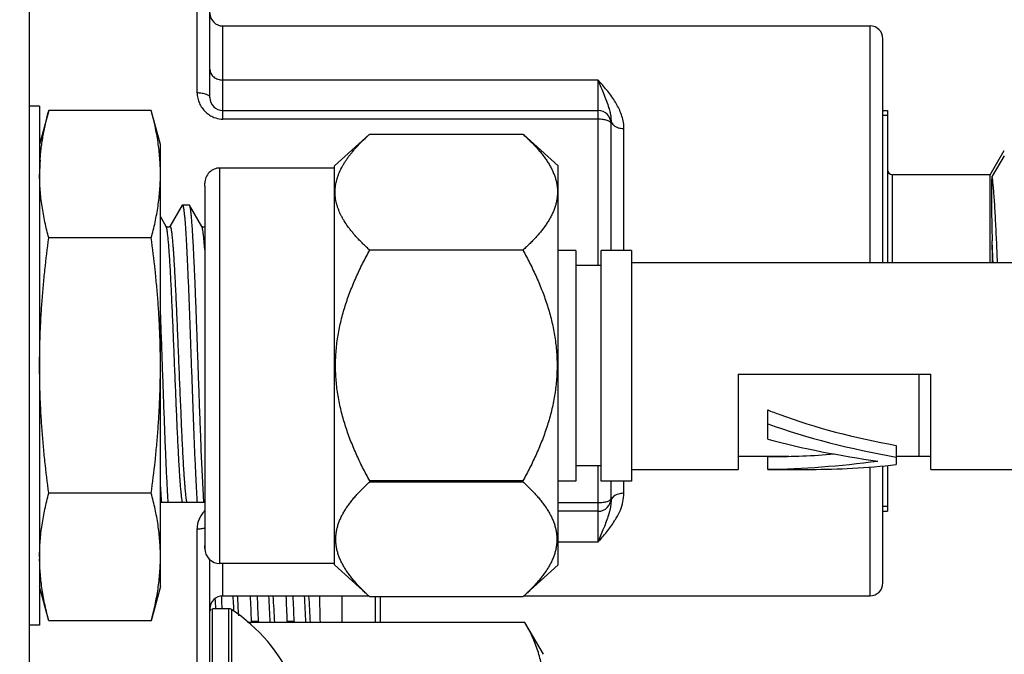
# Model space of a CAD drawing. Header units: inches. Extents: x 0 to 22, y 0 to 17.
# Tile 45 of 59: x 11.913 to 12.488, y 13.19 to 13.561. Entities that reach past the tile are written whole.
import ezdxf

# ---------------------------------------------------------------- set-up
doc = ezdxf.new("R2010")
doc.units = ezdxf.units.IN
doc.header["$LTSCALE"] = 1.21
doc.header["$MEASUREMENT"] = 0
doc.layers.get('0').update_dxf_attribs({"linetype": 'CONTINUOUS'})
doc.layers.add('DIMENSIONS', color=7, linetype='CONTINUOUS')
doc.styles.get("Standard").update_dxf_attribs({"font": 'txt', "width": 0.8})
doc.dimstyles.new('DIMSTYLE_1', dxfattribs={"dimtxt": 0.125, "dimasz": 0.18, "dimexe": 0.125, "dimexo": 0.0625, "dimgap": 0.09, "dimtad": 0, "dimtih": 1, "dimtoh": 1, "dimlfac": 1.333333, "dimzin": 4, "dimdsep": 46, "dimtxsty": 'STANDARD', "dimblk": '_FILLED', "dimblk1": '_FILLED', "dimblk2": '_FILLED', "dimcen": 0.09, "dimadec": 0, "dimazin": 0, "dimtp": 0.001, "dimtm": 0.001, "dimtfac": 1, "dimtofl": 0, "dimtmove": 0, "dimatfit": 3, "dimldrblk": '_FILLED', "dimfxl": 1, "dimtolj": 1, "dimtzin": 4, "dimarcsym": 0})

# ---------------------------------------------------------------- blocks, each defined once
blk = doc.blocks.new('*D43')
at = {"layer": 'DIMENSIONS', "color": 2, "linetype": 'CONTINUOUS'}
blk.add_line((12.67829, 13.36645), (12.67829, 14.73464), dxfattribs=at)
at = {"layer": 'DIMENSIONS', "color": 2, "linetype": 'CONTINUOUS', "insert": (12.61579, 14.79714), "char_height": 0.125, "width": 1.125, "attachment_point": 1, "rotation": 90, "line_spacing_factor": 0.9}
blk.add_mtext('1.13{\\Ftxt.shx;\\W1.000000;\\H0.125000; }[28.7]', dxfattribs=at)
blk = doc.blocks.new('_FILLED')
at = {"color": 0, "linetype": 'BYBLOCK'}
blk.add_solid([(0, 0), (-1, 0.1736), (-1, -0.1736)], dxfattribs=at)

msp = doc.modelspace()

# ---------------------------------------------------------------- linework, layer by layer
at = {"color": 7, "linetype": 'CONTINUOUS'}
for p, q in [((11.91891, 14.28964), (11.91891, 11.1952)), ((12.02429, 13.51528), (12.02429, 13.73261)), ((12.03179, 13.55712), (12.40941, 13.55712)), ((12.41691, 13.419), (12.41691, 13.54962)), ((11.92491, 13.51038), (11.91891, 13.51038)), ((11.92491, 13.51038), (11.92491, 13.20738)), ((11.93026, 13.50783), (11.92491, 13.48788)), ((11.99006, 13.50783), (11.93026, 13.50783)), ((11.99541, 13.48788), (11.99006, 13.50783)), ((12.03179, 13.50778), (12.25079, 13.50778)), ((12.25829, 13.42607), (12.25829, 13.50028)), ((12.09687, 13.47539), (12.11726, 13.49376)), ((12.11725, 13.49376), (12.11734, 13.49383)), ((12.20707, 13.49383), (12.11734, 13.49383)), ((12.20707, 13.49383), (12.20715, 13.49376)), ((12.22753, 13.47539), (12.20715, 13.49376)), ((11.99541, 13.22988), (11.99541, 13.48788)), ((12.09687, 13.4742), (12.03014, 13.4742)), ((12.09687, 13.24247), (12.09687, 13.47539)), ((12.22753, 13.24247), (12.22753, 13.47539)), ((12.02128, 13.46357), (12.02128, 13.46534)), ((12.02128, 13.46357), (12.02128, 13.25218)), ((12.008, 13.45245), (12.00086, 13.44011)), ((12.008, 13.45245), (12.0082, 13.45263)), ((12.0082, 13.45263), (12.01221, 13.45263)), ((12.01242, 13.45245), (12.01221, 13.45263)), ((12.01955, 13.44011), (12.01242, 13.45245)), ((11.99873, 13.44011), (11.99541, 13.44584)), ((11.99006, 13.43336), (11.93026, 13.43336)), ((12.20686, 13.42626), (12.11754, 13.42626)), ((12.23772, 13.42607), (12.22753, 13.42607)), ((12.23772, 13.42607), (12.23772, 13.41721)), ((12.25248, 13.41721), (12.25248, 13.42607)), ((12.2702, 13.42607), (12.25248, 13.42607)), ((12.2702, 13.42607), (12.2702, 13.419)), ((12.23772, 13.41721), (12.23772, 13.30028)), ((12.25248, 13.41721), (12.23772, 13.41721)), ((12.25248, 13.30028), (12.25248, 13.41721)), ((12.2702, 13.419), (12.2702, 13.29825)), ((12.2702, 13.419), (12.5102, 13.419)), ((12.33245, 13.35378), (12.33245, 13.30575)), ((12.33245, 13.35378), (12.44495, 13.35378)), ((12.44495, 13.30575), (12.44495, 13.35378)), ((12.3497, 13.31587), (12.3497, 13.33297)), ((12.4247, 13.31226), (12.4247, 13.30545)), ((12.02079, 13.27913), (12.01925, 13.30957)), ((12.36195, 13.30587), (12.33245, 13.30587)), ((12.33245, 13.30575), (12.33245, 13.29825)), ((12.3497, 13.29825), (12.3497, 13.30587)), ((12.3497, 13.30576), (12.35245, 13.30575)), ((12.44495, 13.30587), (12.4247, 13.30587)), ((12.4247, 13.30545), (12.4247, 13.30107)), ((12.44495, 13.29825), (12.44495, 13.30575)), ((12.23772, 13.30028), (12.23772, 13.29142)), ((12.25248, 13.30028), (12.23772, 13.30028)), ((12.25248, 13.29142), (12.25248, 13.30028)), ((12.41691, 13.23194), (12.41691, 13.30033)), ((12.2702, 13.29825), (12.2702, 13.29142)), ((12.2702, 13.29825), (12.33245, 13.29825)), ((12.3497, 13.29825), (12.37498, 13.29825)), ((12.44495, 13.29825), (12.5102, 13.29825)), ((12.11754, 13.291), (12.11754, 13.29154)), ((12.20686, 13.29154), (12.11754, 13.29154)), ((12.11754, 13.291), (12.20686, 13.291)), ((12.20686, 13.29154), (12.20686, 13.291)), ((12.23772, 13.29142), (12.22753, 13.29142)), ((12.2702, 13.29142), (12.25248, 13.29142)), ((12.25829, 13.27951), (12.25829, 13.29142)), ((11.99006, 13.2844), (11.93026, 13.2844)), ((11.99541, 13.27913), (12.02128, 13.27913)), ((12.25079, 13.27378), (12.22753, 13.27378)), ((12.02128, 13.25245), (12.02128, 13.25392)), ((12.02128, 13.25215), (12.02128, 13.25245)), ((12.02429, 13.04894), (12.02429, 13.24551)), ((12.09687, 13.24329), (12.03014, 13.24329)), ((12.09687, 13.24247), (12.11754, 13.22384)), ((12.22753, 13.24247), (12.20687, 13.22384)), ((11.93026, 13.20992), (11.92491, 13.22988)), ((11.99541, 13.22988), (11.99006, 13.20992)), ((12.0272, 13.22262), (12.02725, 13.22157)), ((12.02725, 13.22157), (12.02745, 13.21693)), ((12.03129, 13.22157), (12.03117, 13.22431)), ((12.03149, 13.21693), (12.03129, 13.22157)), ((12.03179, 13.22444), (12.11688, 13.22444)), ((12.10116, 13.22444), (12.10116, 13.20892)), ((12.20687, 13.22384), (12.11754, 13.22384)), ((12.12366, 13.22384), (12.12366, 13.20892)), ((12.20752, 13.22444), (12.40941, 13.22444)), ((11.92491, 13.20738), (11.91891, 13.20738)), ((11.99006, 13.20992), (11.93026, 13.20992)), ((12.20808, 13.20892), (12.0462, 13.20892)), ((12.04859, 13.20962), (12.05263, 13.20962)), ((12.06942, 13.20962), (12.07346, 13.20962)), ((12.21883, 13.1903), (12.20808, 13.20892))]:
    msp.add_line(p, q, dxfattribs=at)
at = {"color": 9, "linetype": 'CONTINUOUS'}
for p, q in [((12.01679, 13.51802), (12.01679, 13.74012)), ((12.03179, 13.50268), (12.03179, 13.55712)), ((12.40941, 13.419), (12.40941, 13.55712)), ((12.25079, 13.52556), (12.03179, 13.52556)), ((12.25079, 13.41721), (12.25079, 13.52556)), ((12.25079, 13.50268), (12.03179, 13.50268)), ((12.41954, 13.50478), (12.41691, 13.50478)), ((12.26579, 13.42607), (12.26579, 13.49725)), ((12.03014, 13.24329), (12.03014, 13.4742)), ((12.42254, 13.419), (12.42254, 13.47028)), ((12.43791, 13.35378), (12.43791, 13.30587)), ((12.25079, 13.25599), (12.25079, 13.30028)), ((12.40941, 13.22444), (12.40941, 13.29965)), ((12.26579, 13.2843), (12.26579, 13.29142)), ((12.22753, 13.27888), (12.25079, 13.27888)), ((12.41691, 13.27678), (12.41954, 13.27678)), ((12.01679, 13.04144), (12.01679, 13.26353)), ((12.22753, 13.25599), (12.25079, 13.25599)), ((12.03179, 13.22444), (12.03179, 13.24329)), ((12.12066, 13.22384), (12.12066, 13.20892)), ((12.02576, 13.0486), (12.02576, 13.21691)), ((12.03533, 13.0486), (12.03533, 13.21691)), ((12.03697, 13.15862), (12.03697, 13.21642))]:
    msp.add_line(p, q, dxfattribs=at)
at = {"color": 6, "linetype": 'CONTINUOUS'}
for p, q in [((12.41691, 13.50778), (12.41954, 13.50778)), ((12.41954, 13.50778), (12.41954, 13.419)), ((12.47953, 13.47027), (12.48776, 13.48452)), ((12.48776, 13.48133), (12.48067, 13.46946)), ((12.47954, 13.47028), (12.42254, 13.47028)), ((12.47954, 13.419), (12.47954, 13.47028)), ((12.41954, 13.30058), (12.41954, 13.27378)), ((12.41691, 13.27378), (12.41954, 13.27378)), ((12.03533, 13.21691), (12.02576, 13.21691))]:
    msp.add_line(p, q, dxfattribs=at)
at = {"color": 7, "linetype": 'CONTINUOUS'}
for points in [[(12.00086, 13.44011), (12.00085, 13.44009), (12.0008, 13.44004), (12.00072, 13.43995), (12.00059, 13.43983), (12.00039, 13.43971), (12.00013, 13.43961), (11.99986, 13.43957), (11.99958, 13.43958), (11.99931, 13.43966), (11.99908, 13.43977), (11.99892, 13.4399), (11.99881, 13.44), (11.99875, 13.44007), (11.99873, 13.44011)], [(12.02128, 13.43975), (12.02126, 13.43973), (12.02102, 13.43963), (12.02075, 13.43957), (12.02046, 13.43958), (12.02016, 13.43965), (12.01992, 13.43977), (12.01975, 13.43989), (12.01965, 13.43999), (12.01958, 13.44007), (12.01956, 13.44011), (12.01955, 13.44011)]]:
    msp.add_lwpolyline(points, dxfattribs=at)
for centre, radius, start, end in [((12.03179, 13.56462), 0.0075, 180, 270), ((12.40941, 13.54962), 0.0075, 0, 90), ((12.03179, 13.51528), 0.0075, 180, 270), ((12.25079, 13.50028), 0.0075, 0, 90), ((12.21169, 13.49588), 0.04729, 15.96403, 16.43354), ((12.04638, 13.47058), 0.12147, 176.09041, 179.99227), ((12.03014, 13.46534), 0.00886, 90.00021, 180.00021), ((12.68097, 13.32454), 0.68653, 183.03895, 183.79258), ((12.25079, 13.28128), 0.0075, 270, 360), ((12.03014, 13.25215), 0.00886, 180.00021, 270.00021), ((12.40941, 13.23194), 0.0075, 270, 360), ((9.41185, 13.10395), 2.63885, 2.29505, 2.618), ((9.41589, 13.10395), 2.63885, 2.29505, 2.618), ((9.43268, 13.10395), 2.63885, 2.29505, 2.618), ((9.43672, 13.10395), 2.63885, 2.29505, 2.618), ((7.60364, 13.09239), 4.48662, 1.4886, 1.68711), ((12.03179, 13.21694), 0.0075, 90, 180), ((12.25768, 13.15787), 0.21541, 166.09947, 166.2896), ((11.80563, 13.13319), 0.25856, 17.03363, 17.19455), ((12.27852, 13.15787), 0.21541, 166.09947, 166.28961), ((11.82646, 13.13319), 0.25856, 17.03364, 17.19455)]:
    msp.add_arc(centre, radius, start, end, dxfattribs=at)
at = {"color": 9, "linetype": 'CONTINUOUS'}
for centre, radius, start, end in [((12.03186, 13.515), 0.01231, 264.82049, 269.65166), ((7.0153, 13.18289), 5.47362, 2.47249, 2.6117), ((12.23708, 13.28519), 0.02872, 338.1475, 358.23599), ((12.20784, 13.28685), 0.05131, 342.69221, 343.50261), ((11.04054, 13.16448), 0.99907, 3.10095, 3.44273), ((10.8155, 13.15145), 1.22709, 2.86643, 3.412), ((10.69662, 13.14377), 1.36441, 2.73699, 3.39021), ((10.69922, 13.14377), 1.36441, 2.73699, 3.39021), ((10.71981, 13.1439), 1.36205, 2.73781, 3.39176), ((10.72211, 13.14389), 1.36235, 2.73784, 3.39143), ((10.66939, 13.14401), 1.37079, 2.97898, 3.11621)]:
    msp.add_arc(centre, radius, start, end, dxfattribs=at)
at = {"color": 6, "linetype": 'CONTINUOUS'}
for centre, radius, start, end in [((12.42254, 13.47328), 0.003, 180.11382, 270), ((8.62971, 13.25291), 3.85509, 2.47494, 2.6572), ((9.47943, 13.35892), 3.00212, 1.1535, 1.38795), ((12.02576, 13.21543), 0.00148, 120.07227, 180.19822), ((12.03533, 13.21396), 0.00295, 56.3844, 90), ((11.98147, 13.13276), 0.10039, 24.24963, 56.44216)]:
    msp.add_arc(centre, radius, start, end, dxfattribs=at)
at = {"color": 7, "linetype": 'CONTINUOUS'}
for centre, major_axis, ratio, start_param, end_param in [((12.43372, 13.35875), (0.1433, -0.02501), 0.325072, -2.139472, -2.079989), ((12.43405, 13.35863), (0.1433, -0.02501), 0.325072, -2.0827, -1.579303), ((12.43405, 13.35863), (0.16363, -0.02856), 0.325072, -2.054738, -1.571196), ((12.40847, 13.35863), (0.17224, -0.02825), 0.309796, -1.867757, -1.488388), ((12.41967, 13.35863), (0.15897, 0.02449), 0.294794, 4.230893, 4.470087), ((12.41967, 13.35863), (0.18152, 0.02796), 0.294794, -2.011483, -1.647819), ((12.44663, 13.35863), (0.16939, 0.02835), 0.314694, -2.059528, -1.753056)]:
    msp.add_ellipse(centre, major_axis=major_axis, ratio=ratio, start_param=start_param, end_param=end_param, dxfattribs=at)
at = {"color": 9, "linetype": 'CONTINUOUS'}
for points, knots in [([(12.02429, 13.53164), (12.02429, 13.53084), (12.02472, 13.52917), (12.02643, 13.52716), (12.02891, 13.52587), (12.03082, 13.52556), (12.03179, 13.52556)], [0, 0, 0, 0, 0.225184, 0.465891, 0.726656, 1, 1, 1, 1]), ([(12.26038, 13.5134), (12.25897, 13.51561), (12.25586, 13.51976), (12.25245, 13.52365), (12.25079, 13.52556)], [0, 0, 0, 0, 0.509091, 1, 1, 1, 1]), ([(12.01679, 13.51802), (12.01684, 13.51598), (12.01773, 13.5118), (12.02026, 13.50836), (12.02178, 13.50693)], [0, 0, 0, 0, 0.494174, 1, 1, 1, 1]), ([(12.02429, 13.51528), (12.02429, 13.51545), (12.02417, 13.51584), (12.02374, 13.51635), (12.02306, 13.51681), (12.02214, 13.51722), (12.021, 13.51755), (12.01968, 13.51781), (12.01826, 13.51797), (12.01728, 13.51801), (12.01679, 13.51801)], [0, 0, 0, 0, 0.062262, 0.137319, 0.232219, 0.350477, 0.492768, 0.65357, 0.825251, 1, 1, 1, 1]), ([(12.26372, 13.50706), (12.26326, 13.50818), (12.26223, 13.51035), (12.26101, 13.5124), (12.26038, 13.5134)], [0, 0, 0, 0, 0.507839, 1, 1, 1, 1]), ([(12.02178, 13.50693), (12.02249, 13.50627), (12.02402, 13.50506), (12.02575, 13.50414), (12.02665, 13.50377)], [0, 0, 0, 0, 0.497469, 1, 1, 1, 1]), ([(12.26586, 13.49725), (12.26586, 13.49811), (12.26571, 13.50024), (12.26502, 13.50355), (12.26419, 13.50592), (12.26372, 13.50706)], [0, 0, 0, 0, 0.255014, 0.63342, 1, 1, 1, 1]), ([(12.25829, 13.50028), (12.25829, 13.50044), (12.25819, 13.5007), (12.25796, 13.50099), (12.2576, 13.50131), (12.25697, 13.50166), (12.25604, 13.50201), (12.25491, 13.5023), (12.25362, 13.50252), (12.25223, 13.50265), (12.25127, 13.50268), (12.25079, 13.50268)], [0, 0, 0, 0, 0.058926, 0.094008, 0.13418, 0.231583, 0.352328, 0.494077, 0.653312, 0.824326, 1, 1, 1, 1]), ([(12.25829, 13.50205), (12.25829, 13.50163), (12.25849, 13.50075), (12.25928, 13.49957), (12.26049, 13.49857), (12.2615, 13.4981), (12.26204, 13.4979)], [0, 0, 0, 0, 0.211002, 0.443852, 0.706132, 1, 1, 1, 1]), ([(12.26204, 13.4979), (12.26263, 13.49768), (12.26387, 13.49736), (12.26514, 13.49725), (12.26579, 13.49725)], [0, 0, 0, 0, 0.494362, 1, 1, 1, 1]), ([(12.48324, 13.4323), (12.48305, 13.43654), (12.48267, 13.44434), (12.48212, 13.45362), (12.48166, 13.45993), (12.48134, 13.46372), (12.48103, 13.46682), (12.4808, 13.46865), (12.48068, 13.46945)], [0, 0, 0, 0, 0.341538, 0.628946, 0.748818, 0.851121, 0.935077, 1, 1, 1, 1]), ([(12.00823, 13.27913), (12.0082, 13.27926), (12.00815, 13.27954), (12.00805, 13.28014), (12.00792, 13.28098), (12.00777, 13.28212), (12.00766, 13.28316), (12.00756, 13.28407), (12.00746, 13.28508), (12.00733, 13.28643), (12.00718, 13.28817), (12.00704, 13.29004), (12.00689, 13.29206), (12.00668, 13.295), (12.00643, 13.299), (12.00614, 13.30415), (12.00584, 13.30974), (12.00555, 13.31572), (12.00525, 13.32205), (12.00496, 13.32868), (12.00456, 13.33795), (12.00407, 13.34986), (12.00348, 13.36427), (12.00299, 13.37625), (12.00259, 13.38564), (12.0023, 13.39239), (12.002, 13.39888), (12.0017, 13.40504), (12.00141, 13.41084), (12.00112, 13.41621), (12.00082, 13.42113), (12.00057, 13.42492), (12.00036, 13.4277), (12.00022, 13.42957), (12.00007, 13.43131), (11.99992, 13.4329), (11.99977, 13.43434), (11.99963, 13.43563), (11.99948, 13.43676), (11.99935, 13.43761), (11.99925, 13.43821), (11.99918, 13.4386), (11.9991, 13.43895), (11.99903, 13.43926), (11.99895, 13.43953), (11.99888, 13.43976), (11.99881, 13.43996), (11.99875, 13.44007), (11.99873, 13.44011)], [0, 0, 0, 0, 0.002461, 0.005165, 0.011299, 0.018391, 0.026432, 0.030804, 0.035406, 0.045297, 0.056086, 0.067751, 0.080271, 0.093619, 0.122697, 0.154753, 0.189533, 0.226759, 0.266133, 0.30734, 0.350052, 0.438608, 0.528972, 0.618255, 0.661596, 0.703604, 0.743943, 0.782291, 0.81834, 0.851804, 0.882415, 0.909929, 0.922456, 0.934129, 0.944925, 0.954824, 0.963807, 0.971856, 0.978957, 0.985099, 0.987807, 0.990273, 0.992496, 0.994475, 0.996213, 0.99771, 0.99897, 1, 1, 1, 1]), ([(12.01083, 13.27913), (12.0108, 13.27927), (12.01075, 13.27956), (12.01067, 13.28001), (12.01059, 13.28051), (12.01048, 13.28126), (12.01035, 13.2823), (12.0102, 13.28368), (12.01004, 13.28523), (12.00989, 13.28693), (12.00973, 13.2888), (12.00958, 13.29082), (12.00942, 13.29299), (12.00921, 13.29617), (12.00894, 13.30049), (12.00863, 13.30604), (12.00832, 13.31206), (12.00801, 13.31849), (12.00771, 13.32528), (12.0074, 13.33237), (12.00709, 13.33969), (12.00677, 13.34718), (12.00646, 13.35477), (12.00615, 13.3624), (12.00584, 13.37), (12.00553, 13.3775), (12.00522, 13.38483), (12.00491, 13.39194), (12.0046, 13.39875), (12.00429, 13.40522), (12.00399, 13.41127), (12.00368, 13.41686), (12.00341, 13.42121), (12.0032, 13.42442), (12.00304, 13.42661), (12.00289, 13.42865), (12.00273, 13.43054), (12.00258, 13.43228), (12.00242, 13.43385), (12.00227, 13.43525), (12.00212, 13.43649), (12.00198, 13.43741), (12.00187, 13.43806), (12.0018, 13.43849), (12.00172, 13.43887), (12.00164, 13.4392), (12.00156, 13.43949), (12.00149, 13.43974), (12.00142, 13.43992), (12.00137, 13.44004), (12.00133, 13.44011), (12.00129, 13.44017), (12.00125, 13.44022), (12.00121, 13.44026), (12.00117, 13.44029), (12.00113, 13.44031), (12.00109, 13.44032), (12.00105, 13.44031), (12.00101, 13.44029), (12.00097, 13.44026), (12.00093, 13.44022), (12.00089, 13.44017), (12.00087, 13.44014), (12.00086, 13.44011)], [0, 0, 0, 0, 0.002578, 0.005422, 0.008532, 0.011905, 0.019439, 0.02801, 0.037601, 0.048191, 0.05976, 0.072281, 0.085727, 0.100071, 0.13132, 0.165754, 0.203072, 0.242945, 0.285022, 0.328934, 0.374293, 0.4207, 0.467746, 0.515016, 0.562093, 0.608564, 0.654018, 0.698054, 0.740286, 0.780341, 0.817867, 0.852534, 0.884037, 0.898515, 0.912101, 0.924766, 0.936482, 0.947225, 0.95697, 0.965699, 0.973393, 0.980038, 0.982963, 0.985623, 0.988017, 0.990144, 0.992005, 0.993603, 0.99494, 0.995513, 0.996025, 0.996476, 0.99687, 0.997213, 0.997509, 0.997772, 0.998015, 0.998257, 0.998519, 0.998815, 0.999156, 0.99955, 1, 1, 1, 1]), ([(12.02128, 13.42645), (12.02121, 13.42739), (12.02108, 13.42917), (12.02086, 13.43169), (12.02068, 13.43359), (12.02053, 13.43496), (12.02042, 13.43586), (12.02032, 13.43668), (12.02021, 13.43742), (12.0201, 13.43808), (12.01999, 13.43865), (12.0199, 13.43908), (12.01983, 13.43937), (12.01977, 13.43956), (12.01972, 13.43973), (12.01967, 13.43988), (12.01961, 13.44), (12.01957, 13.44008), (12.01955, 13.44011)], [0, 0, 0, 0, 0.204763, 0.387918, 0.54871, 0.620515, 0.686497, 0.746593, 0.800751, 0.848929, 0.891098, 0.927246, 0.943066, 0.957389, 0.970225, 0.981587, 0.9915, 1, 1, 1, 1]), ([(12.26579, 13.28431), (12.26541, 13.28431), (12.26465, 13.28427), (12.26335, 13.28407), (12.26196, 13.28368), (12.26056, 13.28302), (12.25945, 13.28215), (12.2589, 13.28143), (12.2587, 13.28106)], [0, 0, 0, 0, 0.139743, 0.27938, 0.483121, 0.673321, 0.845334, 1, 1, 1, 1]), ([(12.25079, 13.27888), (12.25127, 13.27888), (12.25223, 13.27891), (12.25362, 13.27904), (12.25491, 13.27925), (12.25604, 13.27954), (12.25697, 13.27989), (12.2576, 13.28025), (12.25796, 13.28057), (12.25819, 13.28086), (12.25829, 13.28112), (12.25829, 13.28128)], [0, 0, 0, 0, 0.175674, 0.346688, 0.505923, 0.647672, 0.768417, 0.86582, 0.905992, 0.941074, 1, 1, 1, 1]), ([(12.25829, 13.27951), (12.25829, 13.2789), (12.25822, 13.27769), (12.25795, 13.27589), (12.25755, 13.27409), (12.25722, 13.27289), (12.25704, 13.27228)], [0, 0, 0, 0, 0.24712, 0.492579, 0.742153, 1, 1, 1, 1]), ([(12.2587, 13.28106), (12.25857, 13.28082), (12.25836, 13.28031), (12.25829, 13.27977), (12.25829, 13.27951)], [0, 0, 0, 0, 0.512957, 1, 1, 1, 1]), ([(12.02117, 13.27402), (12.02049, 13.27331), (12.01926, 13.27178), (12.01742, 13.26835), (12.01684, 13.26544), (12.01679, 13.26353)], [0, 0, 0, 0, 0.254817, 0.506395, 1, 1, 1, 1]), ([(12.25683, 13.27158), (12.25644, 13.27034), (12.25555, 13.26781), (12.25345, 13.26265), (12.25178, 13.25871), (12.25079, 13.25599)], [0, 0, 0, 0, 0.233805, 0.480546, 1, 1, 1, 1]), ([(12.26037, 13.26816), (12.2607, 13.26867), (12.26196, 13.2707), (12.26307, 13.27283), (12.26374, 13.2745)], [0, 0, 0, 0, 0.2498, 1, 1, 1, 1]), ([(12.25079, 13.25599), (12.25167, 13.25691), (12.25338, 13.2588), (12.25582, 13.26179), (12.25816, 13.26491), (12.25966, 13.26706), (12.26037, 13.26816)], [0, 0, 0, 0, 0.245951, 0.493913, 0.74514, 1, 1, 1, 1]), ([(12.01679, 13.26355), (12.0176, 13.26355), (12.01915, 13.26365), (12.02069, 13.26393), (12.02141, 13.26413)], [0, 0, 0, 0, 0.519998, 1, 1, 1, 1])]:
    msp.add_open_spline(points, degree=3, knots=knots, dxfattribs=at)
at = {"color": 7, "linetype": 'CONTINUOUS'}
for points, knots in [([(12.25079, 13.52556), (12.25131, 13.52414), (12.25241, 13.52135), (12.25466, 13.51598), (12.25624, 13.51196), (12.25704, 13.50926)], [0, 0, 0, 0, 0.260872, 0.515111, 1, 1, 1, 1]), ([(11.92519, 13.47886), (11.92528, 13.48007), (11.92548, 13.4825), (11.92588, 13.48613), (11.92639, 13.48976), (11.92719, 13.4946), (11.92843, 13.50064), (11.92962, 13.50544), (11.93026, 13.50783)], [0, 0, 0, 0, 0.12378, 0.247815, 0.372167, 0.496886, 0.74755, 1, 1, 1, 1]), ([(11.99541, 13.47059), (11.99541, 13.47215), (11.99535, 13.47527), (11.99508, 13.47994), (11.99463, 13.48461), (11.99402, 13.48927), (11.99325, 13.49392), (11.99201, 13.50014), (11.99089, 13.50476), (11.99006, 13.50783)], [0, 0, 0, 0, 0.123804, 0.247746, 0.371953, 0.496536, 0.621583, 0.747157, 1, 1, 1, 1]), ([(12.25715, 13.50888), (12.25731, 13.50833), (12.25768, 13.50693), (12.25815, 13.50466), (12.25829, 13.50292), (12.25829, 13.50205)], [0, 0, 0, 0, 0.250689, 0.62472, 1, 1, 1, 1]), ([(12.10482, 13.44), (12.10404, 13.44108), (12.10294, 13.44272), (12.10161, 13.44498), (12.10072, 13.44668), (12.09992, 13.44838), (12.09922, 13.4501), (12.09863, 13.45183), (12.09814, 13.45356), (12.09777, 13.45531), (12.0975, 13.45706), (12.09736, 13.45881), (12.09733, 13.46056), (12.09741, 13.46232), (12.09761, 13.46407), (12.09793, 13.46581), (12.09836, 13.46755), (12.0989, 13.46929), (12.09977, 13.4716), (12.10084, 13.47388), (12.10208, 13.47611), (12.1031, 13.47778), (12.10421, 13.47944), (12.1054, 13.48109), (12.10667, 13.48272), (12.108, 13.48434), (12.1094, 13.48595), (12.11087, 13.48754), (12.11239, 13.48911), (12.1145, 13.49121), (12.11614, 13.49275), (12.11725, 13.49376)], [0, 0, 0, 0, 0.064376, 0.095752, 0.126594, 0.156922, 0.186768, 0.216173, 0.245191, 0.273889, 0.302341, 0.330632, 0.358853, 0.387096, 0.415454, 0.444014, 0.472857, 0.502055, 0.531666, 0.592294, 0.623391, 0.655028, 0.687212, 0.719944, 0.753215, 0.787017, 0.821333, 0.856148, 0.891443, 0.927197, 1, 1, 1, 1]), ([(12.20715, 13.49376), (12.20787, 13.49311), (12.20927, 13.49182), (12.21131, 13.48984), (12.21326, 13.48784), (12.21512, 13.48582), (12.21688, 13.48378), (12.21854, 13.48172), (12.22007, 13.47963), (12.22148, 13.47752), (12.22275, 13.47539), (12.22388, 13.47324), (12.22485, 13.47106), (12.22566, 13.46887), (12.22629, 13.46667), (12.22674, 13.46445), (12.22701, 13.46222), (12.2271, 13.45999), (12.22699, 13.45776), (12.22669, 13.45554), (12.22622, 13.45332), (12.22556, 13.45111), (12.22473, 13.44893), (12.22374, 13.44675), (12.22259, 13.4446), (12.2213, 13.44248), (12.21987, 13.44037), (12.21832, 13.43828), (12.21665, 13.43622), (12.21488, 13.43419), (12.213, 13.43217), (12.21104, 13.43017), (12.20899, 13.4282), (12.20758, 13.42691), (12.20686, 13.42627)], [0, 0, 0, 0, 0.035664, 0.070802, 0.105382, 0.139372, 0.172743, 0.205468, 0.237528, 0.268911, 0.299617, 0.329661, 0.359076, 0.387917, 0.416263, 0.444214, 0.471891, 0.499434, 0.526986, 0.554693, 0.58269, 0.611097, 0.640011, 0.669508, 0.699639, 0.730436, 0.76191, 0.79406, 0.826873, 0.860329, 0.8944, 0.929057, 0.964268, 1, 1, 1, 1]), ([(11.93026, 13.43336), (11.92944, 13.43643), (11.92831, 13.44105), (11.92708, 13.44727), (11.9263, 13.45192), (11.92569, 13.45658), (11.92524, 13.46125), (11.92497, 13.46592), (11.92491, 13.46904), (11.92491, 13.47059)], [0, 0, 0, 0, 0.252843, 0.378417, 0.503464, 0.628047, 0.752254, 0.876196, 1, 1, 1, 1]), ([(11.99006, 13.43336), (11.99089, 13.43643), (11.99201, 13.44105), (11.99325, 13.44727), (11.99402, 13.45192), (11.99463, 13.45658), (11.99508, 13.46125), (11.99535, 13.46592), (11.99541, 13.46904), (11.99541, 13.47059)], [0, 0, 0, 0, 0.252843, 0.378417, 0.503464, 0.628047, 0.752254, 0.876196, 1, 1, 1, 1]), ([(12.0082, 13.45263), (12.00821, 13.45263), (12.00823, 13.45262), (12.00827, 13.45261), (12.0083, 13.45258), (12.00834, 13.45255), (12.00837, 13.45251), (12.0084, 13.45245), (12.00844, 13.45239), (12.00848, 13.45229), (12.00854, 13.45214), (12.00861, 13.45193), (12.00867, 13.45168), (12.00874, 13.45139), (12.00881, 13.45107), (12.00887, 13.45071), (12.00894, 13.45031), (12.00903, 13.4497), (12.00915, 13.44885), (12.00928, 13.44772), (12.00941, 13.44644), (12.00955, 13.44502), (12.00968, 13.44346), (12.00981, 13.44176), (12.00995, 13.43993), (12.01013, 13.43722), (12.01036, 13.43352), (12.01062, 13.42872), (12.01089, 13.42346), (12.01116, 13.41779), (12.01142, 13.41172), (12.01169, 13.40531), (12.01196, 13.3986), (12.01222, 13.39163), (12.01249, 13.38444), (12.01276, 13.37709), (12.01312, 13.36709), (12.01356, 13.35454), (12.01409, 13.33965), (12.01453, 13.32749), (12.0149, 13.3181), (12.01516, 13.31143), (12.01543, 13.30508), (12.0157, 13.29907), (12.01596, 13.29345), (12.01623, 13.28827), (12.01649, 13.28354), (12.01668, 13.28055), (12.01678, 13.27913)], [0, 0, 0, 0, 0.000195, 0.000404, 0.000641, 0.000914, 0.001228, 0.001587, 0.001993, 0.002449, 0.003512, 0.004781, 0.006261, 0.007952, 0.009856, 0.011972, 0.014301, 0.016842, 0.022559, 0.029115, 0.036502, 0.044709, 0.053723, 0.063529, 0.074114, 0.085459, 0.110356, 0.138061, 0.168394, 0.201157, 0.236137, 0.273106, 0.311824, 0.352037, 0.393484, 0.435893, 0.478988, 0.566107, 0.65257, 0.736123, 0.776123, 0.814588, 0.851267, 0.885921, 0.918324, 0.948265, 0.975549, 1, 1, 1, 1]), ([(12.01925, 13.30957), (12.01911, 13.31313), (12.01881, 13.32045), (12.01839, 13.3317), (12.01797, 13.34339), (12.01754, 13.35534), (12.01712, 13.36735), (12.0167, 13.37922), (12.01627, 13.39076), (12.01585, 13.40176), (12.01549, 13.41051), (12.0152, 13.41712), (12.01499, 13.42172), (12.01477, 13.42606), (12.01456, 13.43012), (12.01435, 13.43389), (12.01414, 13.43734), (12.01392, 13.44047), (12.01374, 13.44287), (12.01359, 13.44461), (12.01349, 13.44579), (12.01338, 13.44687), (12.01328, 13.44786), (12.01317, 13.44877), (12.01306, 13.44957), (12.01296, 13.45029), (12.01285, 13.45091), (12.01276, 13.45136), (12.01269, 13.45168), (12.01263, 13.45188), (12.01258, 13.45206), (12.01253, 13.45221), (12.01247, 13.45234), (12.01243, 13.45242), (12.01242, 13.45245)], [0, 0, 0, 0, 0.074576, 0.153633, 0.235859, 0.319891, 0.404336, 0.487792, 0.568875, 0.646241, 0.718607, 0.752536, 0.784774, 0.815185, 0.843646, 0.870038, 0.894252, 0.916189, 0.935759, 0.944631, 0.952883, 0.960507, 0.967494, 0.97384, 0.979537, 0.984581, 0.98897, 0.992702, 0.994322, 0.995778, 0.997072, 0.998205, 0.99918, 1, 1, 1, 1]), ([(12.11754, 13.42627), (12.11693, 13.42681), (12.11573, 13.42791), (12.11397, 13.42959), (12.11227, 13.43128), (12.11063, 13.43299), (12.10907, 13.43471), (12.10757, 13.43645), (12.10615, 13.43821), (12.10526, 13.4394), (12.10482, 13.44)], [0, 0, 0, 0, 0.131228, 0.260843, 0.388758, 0.514887, 0.639148, 0.761464, 0.881766, 1, 1, 1, 1]), ([(11.92491, 13.35888), (11.92491, 13.36199), (11.92497, 13.36822), (11.92524, 13.37756), (11.92569, 13.38689), (11.9263, 13.39621), (11.92708, 13.40552), (11.92831, 13.41791), (11.92943, 13.42718), (11.93026, 13.43336)], [0, 0, 0, 0, 0.125, 0.250001, 0.375001, 0.500002, 0.625003, 0.750004, 1, 1, 1, 1]), ([(11.99541, 13.35888), (11.99541, 13.36199), (11.99535, 13.36822), (11.99508, 13.37756), (11.99463, 13.38689), (11.99402, 13.39621), (11.99325, 13.40552), (11.99202, 13.41791), (11.99089, 13.42718), (11.99006, 13.43336)], [0, 0, 0, 0, 0.125, 0.250001, 0.375001, 0.500002, 0.625003, 0.750004, 1, 1, 1, 1]), ([(12.09758, 13.3589), (12.09758, 13.36038), (12.09764, 13.36334), (12.09792, 13.36778), (12.09838, 13.37219), (12.09902, 13.37659), (12.09983, 13.38095), (12.1008, 13.38528), (12.10193, 13.38958), (12.10363, 13.39525), (12.1061, 13.40223), (12.10952, 13.41043), (12.11334, 13.41844), (12.11611, 13.42368), (12.11754, 13.42626)], [0, 0, 0, 0, 0.062502, 0.125004, 0.187506, 0.250008, 0.31251, 0.375012, 0.437515, 0.500017, 0.625008, 0.750003, 0.875, 1, 1, 1, 1]), ([(12.20686, 13.42626), (12.2083, 13.42368), (12.21107, 13.41844), (12.21489, 13.41043), (12.21831, 13.40223), (12.22077, 13.39525), (12.22247, 13.38958), (12.2236, 13.38528), (12.22458, 13.38095), (12.22539, 13.37659), (12.22603, 13.37219), (12.22649, 13.36778), (12.22677, 13.36334), (12.22683, 13.36038), (12.22683, 13.3589)], [0, 0, 0, 0, 0.125, 0.249997, 0.374992, 0.499983, 0.562486, 0.624988, 0.68749, 0.749992, 0.812494, 0.874996, 0.937498, 1, 1, 1, 1]), ([(11.99996, 13.27913), (11.99986, 13.28064), (11.99966, 13.28384), (11.99938, 13.2889), (11.9991, 13.29447), (11.99882, 13.30052), (11.99853, 13.307), (11.99825, 13.31386), (11.99797, 13.32105), (11.99758, 13.33115), (11.99711, 13.34418), (11.99655, 13.36005), (11.99599, 13.37589), (11.99561, 13.38638), (11.99541, 13.39154)], [0, 0, 0, 0, 0.040242, 0.085396, 0.135133, 0.189089, 0.246867, 0.308044, 0.372172, 0.438778, 0.577454, 0.720004, 0.862244, 1, 1, 1, 1]), ([(11.93026, 13.2844), (11.92943, 13.29057), (11.92831, 13.29984), (11.92708, 13.31224), (11.9263, 13.32155), (11.92569, 13.33087), (11.92524, 13.3402), (11.92497, 13.34954), (11.92491, 13.35576), (11.92491, 13.35888)], [0, 0, 0, 0, 0.249996, 0.374997, 0.499998, 0.624999, 0.749999, 0.875, 1, 1, 1, 1]), ([(11.99006, 13.2844), (11.99089, 13.29057), (11.99202, 13.29984), (11.99325, 13.31224), (11.99402, 13.32155), (11.99463, 13.33087), (11.99508, 13.3402), (11.99535, 13.34954), (11.99541, 13.35576), (11.99541, 13.35888)], [0, 0, 0, 0, 0.249996, 0.374997, 0.499998, 0.624999, 0.749999, 0.875, 1, 1, 1, 1]), ([(12.11754, 13.29154), (12.11611, 13.29413), (12.11334, 13.29936), (12.10952, 13.30738), (12.1061, 13.31558), (12.10363, 13.32256), (12.10193, 13.32823), (12.10081, 13.33252), (12.09983, 13.33686), (12.09902, 13.34122), (12.09838, 13.34562), (12.09792, 13.35003), (12.09764, 13.35446), (12.09758, 13.35742), (12.09758, 13.3589)], [0, 0, 0, 0, 0.125, 0.249997, 0.374992, 0.499983, 0.562486, 0.624988, 0.68749, 0.749992, 0.812494, 0.874996, 0.937498, 1, 1, 1, 1]), ([(12.22683, 13.3589), (12.22683, 13.35742), (12.22677, 13.35446), (12.22649, 13.35003), (12.22603, 13.34562), (12.22539, 13.34122), (12.22458, 13.33686), (12.2236, 13.33253), (12.22247, 13.32823), (12.22077, 13.32256), (12.21831, 13.31558), (12.21489, 13.30738), (12.21107, 13.29937), (12.2083, 13.29413), (12.20686, 13.29154)], [0, 0, 0, 0, 0.062502, 0.125004, 0.187506, 0.250008, 0.31251, 0.375012, 0.437515, 0.500017, 0.625008, 0.750003, 0.875, 1, 1, 1, 1]), ([(12.11754, 13.22384), (12.11684, 13.22448), (12.11544, 13.22577), (12.11342, 13.22774), (12.11148, 13.22972), (12.10963, 13.23173), (12.10788, 13.23376), (12.10623, 13.23582), (12.10471, 13.23789), (12.1033, 13.23999), (12.10204, 13.24211), (12.10091, 13.24425), (12.09994, 13.24641), (12.09913, 13.24859), (12.0985, 13.25078), (12.09803, 13.25299), (12.09776, 13.2552), (12.09766, 13.25742), (12.09776, 13.25964), (12.09803, 13.26185), (12.09849, 13.26406), (12.09913, 13.26625), (12.09994, 13.26843), (12.10091, 13.27059), (12.10204, 13.27273), (12.1033, 13.27485), (12.10471, 13.27695), (12.10623, 13.27902), (12.10788, 13.28108), (12.10963, 13.28311), (12.11148, 13.28511), (12.11342, 13.2871), (12.11544, 13.28907), (12.11684, 13.29035), (12.11754, 13.291)], [0, 0, 0, 0, 0.035686, 0.070848, 0.105452, 0.139469, 0.172869, 0.205626, 0.237721, 0.269142, 0.29989, 0.329978, 0.35944, 0.388328, 0.41672, 0.444714, 0.472429, 0.500001, 0.527573, 0.555289, 0.583283, 0.611674, 0.640563, 0.670024, 0.700112, 0.73086, 0.762281, 0.794376, 0.827133, 0.860532, 0.894549, 0.929153, 0.964314, 1, 1, 1, 1]), ([(12.20686, 13.291), (12.20757, 13.29036), (12.20896, 13.28907), (12.21099, 13.2871), (12.21293, 13.28511), (12.21478, 13.28311), (12.21653, 13.28108), (12.21818, 13.27902), (12.2197, 13.27695), (12.22111, 13.27485), (12.22237, 13.27273), (12.2235, 13.27059), (12.22447, 13.26843), (12.22528, 13.26625), (12.22591, 13.26406), (12.22637, 13.26185), (12.22665, 13.25964), (12.22675, 13.25742), (12.22665, 13.2552), (12.22637, 13.25299), (12.22591, 13.25078), (12.22528, 13.24859), (12.22447, 13.24641), (12.2235, 13.24425), (12.22237, 13.24211), (12.22111, 13.23999), (12.2197, 13.23789), (12.21818, 13.23582), (12.21653, 13.23376), (12.21478, 13.23173), (12.21293, 13.22973), (12.21099, 13.22774), (12.20896, 13.22577), (12.20757, 13.22448), (12.20687, 13.22384)], [0, 0, 0, 0, 0.035686, 0.070848, 0.105452, 0.139469, 0.172869, 0.205626, 0.237721, 0.269142, 0.29989, 0.329978, 0.35944, 0.388328, 0.41672, 0.444714, 0.472429, 0.500001, 0.527573, 0.555289, 0.583283, 0.611674, 0.640563, 0.670024, 0.700112, 0.73086, 0.762281, 0.794376, 0.827133, 0.860532, 0.894549, 0.929153, 0.964314, 1, 1, 1, 1]), ([(11.92491, 13.24716), (11.92491, 13.24872), (11.92497, 13.25183), (11.92524, 13.2565), (11.92569, 13.26117), (11.9263, 13.26583), (11.92708, 13.27049), (11.92831, 13.2767), (11.92944, 13.28133), (11.93026, 13.2844)], [0, 0, 0, 0, 0.123804, 0.247746, 0.371953, 0.496536, 0.621583, 0.747157, 1, 1, 1, 1]), ([(11.99541, 13.24716), (11.99541, 13.24872), (11.99535, 13.25183), (11.99508, 13.2565), (11.99463, 13.26117), (11.99402, 13.26583), (11.99325, 13.27049), (11.99201, 13.2767), (11.99089, 13.28133), (11.99006, 13.2844)], [0, 0, 0, 0, 0.123804, 0.247746, 0.371953, 0.496536, 0.621583, 0.747157, 1, 1, 1, 1]), ([(11.93026, 13.20992), (11.92946, 13.21291), (11.92836, 13.2174), (11.92715, 13.22344), (11.92638, 13.22797), (11.92577, 13.2325), (11.92531, 13.23703), (11.92501, 13.24157), (11.92493, 13.2446), (11.92492, 13.24611)], [0, 0, 0, 0, 0.252805, 0.378382, 0.503443, 0.628045, 0.752268, 0.876213, 1, 1, 1, 1]), ([(11.99006, 13.20992), (11.99089, 13.21299), (11.99201, 13.21762), (11.99325, 13.22383), (11.99402, 13.22849), (11.99463, 13.23315), (11.99508, 13.23782), (11.99535, 13.24249), (11.99541, 13.2456), (11.99541, 13.24716)], [0, 0, 0, 0, 0.252843, 0.378417, 0.503464, 0.628047, 0.752254, 0.876196, 1, 1, 1, 1]), ([(12.20785, 13.1419), (12.20863, 13.14325), (12.21014, 13.14596), (12.21286, 13.15142), (12.21512, 13.15698), (12.21677, 13.16265), (12.21767, 13.16689), (12.21823, 13.17114), (12.21843, 13.1754), (12.21827, 13.17967), (12.21774, 13.18392), (12.21687, 13.18816), (12.21526, 13.19383), (12.21304, 13.1994), (12.21035, 13.20486), (12.20886, 13.20757), (12.20808, 13.20892)], [0, 0, 0, 0, 0.066041, 0.130978, 0.257469, 0.319203, 0.380096, 0.440376, 0.500322, 0.560253, 0.620487, 0.681311, 0.742955, 0.869236, 0.934065, 1, 1, 1, 1])]:
    msp.add_open_spline(points, degree=3, knots=knots, dxfattribs=at)
at = {"color": 9, "linetype": 'CONTINUOUS'}
msp.add_open_spline([(12.02665, 13.50377), (12.02795, 13.50323), (12.02935, 13.50287), (12.03075, 13.50274)], degree=3, dxfattribs=at)
at = {"color": 6, "linetype": 'CONTINUOUS'}
msp.add_open_spline([(12.48067, 13.46946), (12.48049, 13.46846), (12.48024, 13.46638), (12.48023, 13.46367), (12.48024, 13.4613), (12.48024, 13.45853), (12.48025, 13.45468), (12.48031, 13.44964), (12.48042, 13.44189), (12.48056, 13.43583), (12.48066, 13.43163)], degree=3, knots=[0, 0, 0, 0, 0.080106, 0.166083, 0.214504, 0.267532, 0.385959, 0.519516, 0.667253, 1, 1, 1, 1], dxfattribs=at)

# ---------------------------------------------------------------- dimensions: what is measured, and where the dimension line sits
at = {"layer": 'DIMENSIONS', "color": 2, "linetype": 'CONTINUOUS'}
dim = msp.add_ordinate_dim(feature_location=(12.67829, 13.36645), offset=(0, 1.36818), dtype=1, origin=(11.83154, 13.30395), dimstyle='DIMSTYLE_1', override={"dimtad": 1, "dimtih": 0, "dimtoh": 0}, dxfattribs=at)
dim.commit()
dim.dimension.update_dxf_attribs({"geometry": '*D43', "text_midpoint": (12.67829, 15.35964)})

doc.saveas('drawing.dxf')
